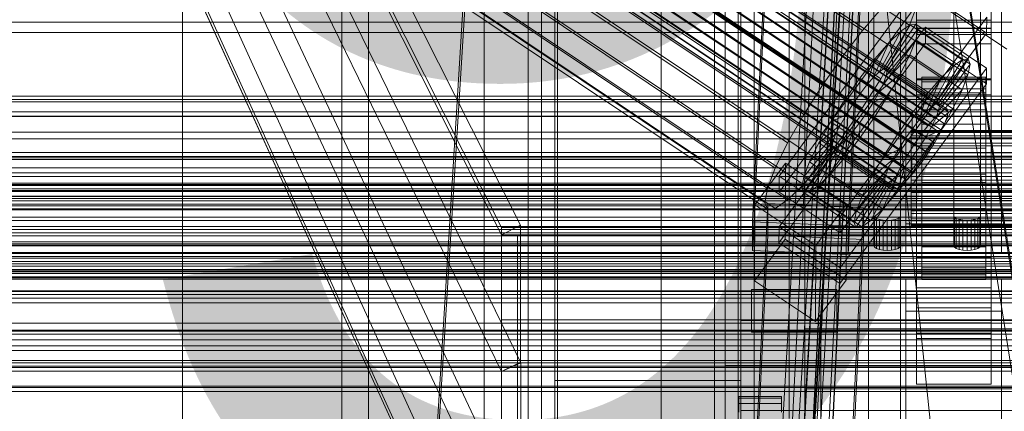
# Model space of a CAD drawing. Header units: millimetres. Extents: x -2233 to 61924, y -68080 to 6847.
# Tile 62 of 256: x -316 to -130, y -35176 to -35103. Entities that reach past the tile are written whole.
import ezdxf

# ---------------------------------------------------------------- set-up
doc = ezdxf.new("R2010")
doc.units = ezdxf.units.MM
for name, color, linetype, lineweight in [('COTAS_O', 1, 'Continuous', 0), ('COTAS_P', 1, 'Continuous', 0), ('frontal_bajante_movil', 7, 'Continuous', 0), ('frontal_C01', 7, 'Continuous', 0), ('frontal_C02', 7, 'Continuous', 0), ('frontal_C03', 7, 'Continuous', 0), ('frontal_C05', 7, 'Continuous', 0), ('frontal_mix-C02', 7, 'Continuous', 0), ('frontal_secador', 7, 'Continuous', 0), ('frontal_tolva-C01', 7, 'Continuous', 0)]:
    doc.layers.add(name, color=color, linetype=linetype, lineweight=lineweight)
doc.dimstyles.new('R19_100', dxfattribs={"dimtxt": 250, "dimasz": 150, "dimexe": 150, "dimexo": 80, "dimgap": 100, "dimtad": 1, "dimtih": 1, "dimtoh": 1, "dimdsep": 46, "dimcen": 0.09, "dimadec": 0, "dimazin": 0, "dimtfac": 1, "dimtdec": 4, "dimtofl": 0, "dimtmove": 0, "dimatfit": 3, "dimfxl": 1, "dimtolj": 1, "dimtzin": 0, "dimarcsym": 0})

# ---------------------------------------------------------------- blocks, each defined once
blk = doc.blocks.new('DIM_R28_48')
at = {"layer": 'COTAS_P'}
for p, q in [((-1750, -34600), (-1600, -34555)), ((2600, -34600), (2450, -34555)), ((-1750, -35500), (-1750, -34600)), ((-1750, -34600), (2600, -34600)), ((-1750, -34600), (-1600, -34645)), ((2600, -34600), (2450, -34645)), ((2600, -35500), (2600, -34600))]:
    blk.add_line(p, q, dxfattribs=at)
blk.add_text('4350 P', height=250, dxfattribs=at).set_placement((425, -34500))
blk = doc.blocks.new('DIM_R28_50')
at = {"layer": 'COTAS_P'}
for p, q in [((1705.78, -34504.95), (1551.9, -34475.9)), ((-194.22, -34704.95), (1705.78, -34504.95)), ((1705.78, -34504.95), (1561.32, -34565.4)), ((1800, -35400), (1705.78, -34504.95)), ((-194.22, -34704.95), (-49.75, -34644.49)), ((-100, -35600), (-194.22, -34704.95)), ((-194.22, -34704.95), (-40.33, -34734))]:
    blk.add_line(p, q, dxfattribs=at)
blk.add_text('1910.5 P', height=250, rotation=6.009, dxfattribs=at).set_placement((745.32, -34505.49))
blk = doc.blocks.new('DIM_R28_54')
at = {"layer": 'COTAS_O'}
for p, q in [((-1850, -34900), (-1850, -35600)), ((-150, -34900), (-150, -35600)), ((-1850, -35600), (-1700, -35555)), ((-150, -35600), (-300, -35555)), ((-150, -35600), (-1850, -35600)), ((-1850, -35600), (-1700, -35645)), ((-150, -35600), (-300, -35645))]:
    blk.add_line(p, q, dxfattribs=at)
blk.add_text('1700 O', height=250, rotation=180, dxfattribs=at).set_placement((-1000, -35700))
blk = doc.blocks.new('DIM_R28_58')
at = {"layer": 'COTAS_O'}
for p, q in [((-1480, -35300), (-1330, -35255)), ((490, -35300), (340, -35255)), ((-1480, -36000), (-1480, -35300)), ((-1480, -35300), (490, -35300)), ((-1480, -35300), (-1330, -35345)), ((490, -35300), (340, -35345)), ((490, -36000), (490, -35300))]:
    blk.add_line(p, q, dxfattribs=at)
blk.add_text('1970 O', height=250, dxfattribs=at).set_placement((-495, -35200))
blk = doc.blocks.new('DIM_R28_60')
at = {"layer": 'COTAS_O'}
for p, q in [((-1400, -35300), (-1250, -35255)), ((1400, -35300), (1250, -35255)), ((-1400, -36000), (-1400, -35300)), ((-1400, -35300), (1400, -35300)), ((-1400, -35300), (-1250, -35345)), ((1400, -35300), (1250, -35345)), ((1400, -36000), (1400, -35300))]:
    blk.add_line(p, q, dxfattribs=at)
blk.add_text('2800 O', height=250, dxfattribs=at).set_placement((0, -35200))
blk = doc.blocks.new('DIM_R28_61')
at = {"layer": 'COTAS_P'}
for p, q in [((-305, -34680), (395, -34680)), ((395, -34680), (350, -34830)), ((395, -36000), (395, -34680)), ((395, -34680), (440, -34830)), ((395, -36000), (350, -35850)), ((395, -36000), (440, -35850)), ((-305, -36000), (395, -36000))]:
    blk.add_line(p, q, dxfattribs=at)
blk.add_text('1320 P', height=250, rotation=90, dxfattribs=at).set_placement((295, -35340))
blk = doc.blocks.new('DIM_R28_62')
at = {"layer": 'COTAS_P'}
for p, q in [((-305, -35300), (-155, -35255)), ((345, -35300), (195, -35255)), ((-305, -36000), (-305, -35300)), ((-305, -35300), (345, -35300)), ((-305, -35300), (-155, -35345)), ((345, -35300), (195, -35345)), ((345, -36000), (345, -35300))]:
    blk.add_line(p, q, dxfattribs=at)
blk.add_text('650 P', height=250, dxfattribs=at).set_placement((20, -35200))

msp = doc.modelspace()

# ---------------------------------------------------------------- linework, layer by layer
at = {"layer": 'frontal_bajante_movil'}
for p, q in [((-195, -35227.232), (-195, -34680)), ((-183, -34680), (-183, -35227.232)), ((-180, -35227.232), (-180, -34680)), ((-195, -34682.819), (-195, -35230.051)), ((-183, -35230.051), (-183, -34682.819)), ((-215, -35355.689), (-215, -34808.457)), ((-185, -34808.457), (-185, -35355.689)), ((-183, -35356.81), (-183, -34809.578)), ((-180, -34809.578), (-180, -35356.81)), ((-215, -34846.045), (-215, -35393.277)), ((-185, -35393.277), (-185, -34846.045)), ((-180, -34885.505), (-180, -35159.121)), ((-215, -35164.759), (-215, -34891.143)), ((-180, -35164.759), (-180, -34891.143)), ((-168, -34891.143), (-168, -35164.759)), ((-215, -34896.781), (-215, -35170.397)), ((-180, -35170.397), (-180, -34896.781)), ((-180, -34902.42), (-180, -35176.036)), ((-168, -35176.036), (-168, -34902.42)), ((-156, -34902.42), (-156, -35176.036)), ((-220, -35775), (-220, -34903.821)), ((-180, -35775), (-180, -34903.821)), ((-170.939, -34903.924), (-170.939, -35177.54)), ((-82.939, -35460.565), (-170.939, -34903.924)), ((-168, -34903.359), (-80, -35460)), ((-168, -35176.975), (-168, -34903.359)), ((-168, -34904.675), (-80, -35461.315)), ((-168, -34905.239), (-168, -35178.855)), ((-156, -35178.855), (-156, -34905.239)), ((-285, -35775), (-285, -35000)), ((-255, -35775), (-255, -35000)), ((-155, -35139.455), (-155, -35089.862)), ((-150, -35089.862), (-150, -35139.455)), ((-140, -35139.455), (-140, -35089.862)), ((-135, -35089.862), (-135, -35139.455)), ((-155, -35095.5), (-155, -35145.093)), ((-150, -35145.093), (-150, -35095.5)), ((-140, -35095.5), (-140, -35145.093)), ((-135, -35145.093), (-135, -35095.5)), ((-154.878, -35139.719), (-155, -35139.455)), ((-155, -35145.093), (-155, -35139.455)), ((-154.523, -35139.958), (-154.878, -35139.719)), ((-154.878, -35145.357), (-154.878, -35139.719)), ((-153.969, -35140.147), (-154.523, -35139.958)), ((-154.523, -35145.596), (-154.523, -35139.958)), ((-153.273, -35140.268), (-153.969, -35140.147)), ((-153.969, -35145.785), (-153.969, -35140.147)), ((-151.031, -35140.147), (-151.727, -35140.268)), ((-150.477, -35139.958), (-151.031, -35140.147)), ((-151.031, -35145.785), (-151.031, -35140.147)), ((-150.122, -35139.719), (-150.477, -35139.958)), ((-150.477, -35145.596), (-150.477, -35139.958)), ((-150, -35139.455), (-150.122, -35139.719)), ((-150.122, -35145.357), (-150.122, -35139.719)), ((-150, -35145.093), (-150, -35139.455)), ((-139.878, -35139.719), (-140, -35139.455)), ((-140, -35145.093), (-140, -35139.455)), ((-139.523, -35139.958), (-139.878, -35139.719)), ((-139.878, -35145.357), (-139.878, -35139.719)), ((-138.969, -35140.147), (-139.523, -35139.958)), ((-139.523, -35145.596), (-139.523, -35139.958)), ((-138.273, -35140.268), (-138.969, -35140.147)), ((-138.969, -35145.785), (-138.969, -35140.147)), ((-136.031, -35140.147), (-136.727, -35140.268)), ((-135.477, -35139.958), (-136.031, -35140.147)), ((-136.031, -35145.785), (-136.031, -35140.147)), ((-135.122, -35139.719), (-135.477, -35139.958)), ((-135.477, -35145.596), (-135.477, -35139.958)), ((-135, -35139.455), (-135.122, -35139.719)), ((-135.122, -35145.357), (-135.122, -35139.719)), ((-135, -35145.093), (-135, -35139.455)), ((-152.5, -35140.31), (-153.273, -35140.268)), ((-153.273, -35145.906), (-153.273, -35140.268)), ((-151.727, -35140.268), (-152.5, -35140.31)), ((-152.5, -35145.948), (-152.5, -35140.31)), ((-151.727, -35145.906), (-151.727, -35140.268)), ((-137.5, -35140.31), (-138.273, -35140.268)), ((-138.273, -35145.906), (-138.273, -35140.268)), ((-136.727, -35140.268), (-137.5, -35140.31)), ((-137.5, -35145.948), (-137.5, -35140.31)), ((-136.727, -35145.906), (-136.727, -35140.268)), ((-155, -35145.093), (-154.878, -35145.357)), ((-154.878, -35145.357), (-154.523, -35145.596)), ((-154.523, -35145.596), (-153.969, -35145.785)), ((-151.031, -35145.785), (-150.477, -35145.596)), ((-150.477, -35145.596), (-150.122, -35145.357)), ((-150.122, -35145.357), (-150, -35145.093)), ((-140, -35145.093), (-139.878, -35145.357)), ((-139.878, -35145.357), (-139.523, -35145.596)), ((-139.523, -35145.596), (-138.969, -35145.785)), ((-136.031, -35145.785), (-135.477, -35145.596)), ((-135.477, -35145.596), (-135.122, -35145.357)), ((-135.122, -35145.357), (-135, -35145.093)), ((-153.969, -35145.785), (-153.273, -35145.906)), ((-153.273, -35145.906), (-152.5, -35145.948)), ((-152.5, -35145.948), (-151.727, -35145.906)), ((-151.727, -35145.906), (-151.031, -35145.785)), ((-138.969, -35145.785), (-138.273, -35145.906)), ((-138.273, -35145.906), (-137.5, -35145.948)), ((-137.5, -35145.948), (-136.727, -35145.906)), ((-136.727, -35145.906), (-136.031, -35145.785)), ((-178, -35153.296), (-162, -35153.296)), ((-178, -35153.296), (-178, -35161.296)), ((-162, -35153.296), (-162, -35161.296)), ((-180, -35159.121), (220, -35159.121)), ((-180, -35347.232), (-180, -35159.121)), ((-180, -35164.759), (-180, -35159.121)), ((-178, -35161.296), (-162, -35161.296)), ((-168, -35160.655), (208, -35160.655)), ((-168, -35164.759), (-168, -35160.655)), ((-168, -35171.931), (-168, -35160.655)), ((-180, -35164.759), (-215, -35164.759)), ((-215, -35164.759), (-215, -35170.397)), ((-183, -35164.759), (223, -35164.759)), ((-183, -35352.87), (-183, -35164.759)), ((-183, -35167.578), (-183, -35164.759)), ((-180, -35164.759), (-180, -35352.87)), ((220, -35164.759), (-180, -35164.759)), ((-168, -35164.759), (-180, -35164.759)), ((-180, -35164.759), (-180, -35176.036)), ((-180, -35164.759), (-180, -35170.397)), ((-168, -35164.759), (-168, -35176.036)), ((208, -35164.759), (-168, -35164.759)), ((-183, -35167.578), (-183, -35355.689)), ((223, -35167.578), (-183, -35167.578)), ((-215, -35170.397), (-180, -35170.397)), ((-168, -35171.931), (-168, -35176.036)), ((208, -35171.931), (-168, -35171.931)), ((-180, -35176.036), (-168, -35176.036)), ((-168, -35176.036), (208, -35176.036)), ((-156, -35176.036), (-168, -35176.036)), ((-168, -35176.036), (-168, -35178.855)), ((-156, -35176.036), (-156, -35178.855))]:
    msp.add_line(p, q, dxfattribs=at)
at = {"layer": 'frontal_C01'}
for p, q in [((-250, -33373.251), (-250, -35948.844)), ((-250, -35953.656), (-250, -33378.064)), ((-228.298, -34979.106), (-228.298, -35241.719)), ((-228.298, -35247.5), (-228.298, -34984.887)), ((-147, -35102.698), (-147, -35056.475)), ((-133, -35056.475), (-133, -35102.698)), ((-147, -35059.172), (-147, -35105.394)), ((-133, -35105.394), (-133, -35059.172)), ((-177.811, -35140.549), (-174.943, -35080.76)), ((-156.962, -35081.56), (-159.83, -35141.348)), ((-177.811, -35145.942), (-174.943, -35086.153)), ((-159.83, -35146.742), (-156.962, -35086.953)), ((-147, -35104.277), (-147, -35091.335)), ((-133, -35091.335), (-133, -35104.277)), ((-149, -35140.947), (-149, -35095.11)), ((-131, -35095.11), (-131, -35140.947)), ((-149, -35146.34), (-149, -35100.502)), ((-147, -35100.965), (-147, -35113.907)), ((-133, -35113.907), (-133, -35100.965)), ((-131, -35146.34), (-131, -35100.502)), ((-133, -35102.698), (-147, -35102.698)), ((-147, -35102.698), (-147, -35105.394)), ((-133, -35105.394), (-133, -35102.698)), ((-133, -35104.277), (-147, -35104.277)), ((-147, -35104.277), (-147, -35113.907)), ((-133, -35113.907), (-133, -35104.277)), ((-147, -35105.394), (-133, -35105.394)), ((-147, -35113.907), (-133, -35113.907)), ((-425, -35135.832), (425, -35135.832)), ((-159.83, -35141.348), (-177.811, -35140.549)), ((-177.811, -35140.549), (-177.811, -35145.942)), ((-159.83, -35146.742), (-159.83, -35141.348)), ((-131, -35140.947), (-149, -35140.947)), ((-149, -35140.947), (-149, -35146.34)), ((-131, -35146.34), (-131, -35140.947)), ((425, -35147.388), (-425, -35147.388)), ((-177.811, -35145.942), (-159.83, -35146.742)), ((-149, -35146.34), (-131, -35146.34)), ((425, -35149.529), (-425, -35149.529)), ((-425, -35161.084), (425, -35161.084))]:
    msp.add_line(p, q, dxfattribs=at)
at = {"layer": 'frontal_C02'}
for p, q in [((-250, -32921.727), (-250, -35767.183)), ((-250, -35771.953), (-250, -32926.497)), ((-356.348, -34977.08), (-142.549, -35120.055)), ((-355.53, -34976.517), (-141.731, -35119.493)), ((-355.017, -34976.461), (-141.218, -35119.437)), ((-354.844, -34976.916), (-141.045, -35119.891)), ((-357.415, -34978.111), (-143.617, -35121.086)), ((-355.022, -34977.85), (-141.224, -35120.825)), ((-358.659, -34979.539), (-144.861, -35122.515)), ((-356.363, -34980.873), (-142.565, -35123.849)), ((-355.541, -34979.2), (-141.742, -35122.175)), ((-332.659, -34980.402), (-148.35, -35103.656)), ((-146.196, -35124.244), (-359.995, -34981.269)), ((-357.434, -34982.757), (-143.635, -35125.732)), ((-341.461, -34981.36), (-157.152, -35104.615)), ((-361.332, -34983.181), (-147.533, -35126.157)), ((-358.68, -34984.722), (-144.881, -35127.697)), ((-362.578, -34985.146), (-148.779, -35128.121)), ((-160.922, -35109.496), (-345.231, -34986.241)), ((-334.981, -34985.125), (-150.672, -35108.379)), ((-363.648, -34987.029), (-149.85, -35130.005)), ((-361.352, -34988.363), (-147.554, -35131.339)), ((-360.017, -34986.634), (-146.218, -35129.609)), ((-364.989, -34990.053), (-151.191, -35133.028)), ((-364.471, -34988.703), (-150.672, -35131.678)), ((-362.596, -34989.792), (-148.798, -35132.768)), ((-365.168, -34990.987), (-151.369, -35133.962)), ((-364.995, -34991.441), (-151.196, -35134.417)), ((-364.482, -34991.386), (-150.683, -35134.361)), ((-363.664, -34990.823), (-149.865, -35133.798)), ((-349.002, -34991.638), (-164.693, -35114.893)), ((-338.003, -34990.44), (-153.694, -35113.695)), ((-352.519, -34997.183), (-168.21, -35120.438)), ((-341.52, -34995.985), (-157.211, -35119.24)), ((-345.291, -35001.382), (-160.982, -35124.637)), ((-355.541, -35002.499), (-171.232, -35125.753)), ((-349.061, -35006.263), (-164.752, -35129.518)), ((-357.863, -35007.222), (-173.554, -35130.477)), ((-352.572, -35010.296), (-168.263, -35133.55)), ((-359.326, -35011.031), (-175.016, -35134.286)), ((-359.83, -35013.667), (-175.521, -35136.922)), ((-355.584, -35013.205), (-171.275, -35136.46)), ((-359.341, -35014.95), (-175.032, -35138.205)), ((-357.893, -35014.793), (-173.584, -35138.047)), ((-228.298, -35036.685), (-250, -35386.887)), ((-250, -35392.618), (-228.298, -35042.415)), ((-228.298, -35042.415), (-130, -35108.151)), ((-172.809, -35131.994), (-145.277, -35094.471)), ((-145.289, -35097.452), (-172.821, -35134.974)), ((-133.821, -35105.121), (-145.289, -35097.452)), ((-157.152, -35104.615), (-153.641, -35100.582)), ((-146.887, -35099.847), (-148.35, -35103.656)), ((-133.809, -35102.14), (-161.341, -35139.663)), ((-133.809, -35102.14), (-133.821, -35105.121)), ((-172.847, -35141.531), (-145.315, -35104.009)), ((-160.922, -35109.496), (-157.152, -35104.615)), ((-154.017, -35112.386), (-149.953, -35104.751)), ((-153.199, -35111.823), (-148.226, -35103.563)), ((-152.686, -35111.768), (-147.143, -35103.445)), ((-152.513, -35112.222), (-146.777, -35104.405)), ((-149.953, -35104.751), (-152.207, -35106.927)), ((-148.35, -35103.656), (-150.672, -35108.379)), ((-148.226, -35103.563), (-149.953, -35104.751)), ((-149.953, -35104.751), (-140.123, -35111.324)), ((-147.143, -35103.445), (-148.226, -35103.563)), ((-148.226, -35103.563), (-138.396, -35110.137)), ((-147.155, -35106.377), (-146.777, -35104.405)), ((-147.143, -35103.445), (-137.313, -35110.019)), ((-146.777, -35104.405), (-147.143, -35103.445)), ((-147, -35107.163), (-147, -35104.183)), ((-147, -35104.183), (-133, -35104.183)), ((-147, -35150.001), (-147, -35104.183)), ((-146.777, -35104.405), (-136.948, -35110.979)), ((-145.327, -35106.989), (-145.315, -35104.009)), ((-145.315, -35104.009), (-133.847, -35111.678)), ((-133, -35104.183), (-133, -35107.163)), ((-133, -35104.183), (-133, -35150.001)), ((-161.353, -35142.643), (-133.821, -35105.121)), ((-152.692, -35113.156), (-147.155, -35106.377)), ((-148.249, -35109.226), (-147.155, -35106.377)), ((-147.155, -35106.377), (-137.325, -35112.95)), ((-145.327, -35106.989), (-172.859, -35144.512)), ((-155.085, -35113.417), (-152.207, -35106.927)), ((-152.207, -35106.927), (-154.833, -35109.943)), ((-150.672, -35108.379), (-153.694, -35113.695)), ((-152.207, -35106.927), (-142.377, -35113.501)), ((-133, -35107.163), (-147, -35107.163)), ((-147, -35107.163), (-147, -35152.982)), ((-133.859, -35114.659), (-145.327, -35106.989)), ((-133, -35152.982), (-133, -35107.163)), ((-164.693, -35114.893), (-160.922, -35109.496)), ((-154.833, -35109.943), (-157.653, -35113.595)), ((-156.329, -35114.846), (-154.833, -35109.943)), ((-154.833, -35109.943), (-145.003, -35116.517)), ((-153.21, -35114.506), (-148.249, -35109.226)), ((-149.985, -35112.76), (-148.249, -35109.226)), ((-148.249, -35109.226), (-138.419, -35115.8)), ((-138.396, -35110.137), (-143.369, -35118.397)), ((-137.313, -35110.019), (-142.856, -35118.341)), ((-140.123, -35111.324), (-138.396, -35110.137)), ((-138.396, -35110.137), (-137.313, -35110.019)), ((-137.313, -35110.019), (-136.948, -35110.979)), ((-133.847, -35111.678), (-161.379, -35149.2)), ((-155.085, -35113.417), (-154.017, -35112.386)), ((-154.017, -35112.386), (-153.199, -35111.823)), ((-144.188, -35118.96), (-154.017, -35112.386)), ((-153.199, -35111.823), (-152.686, -35111.768)), ((-143.369, -35118.397), (-153.199, -35111.823)), ((-152.513, -35112.222), (-152.692, -35113.156)), ((-142.856, -35118.341), (-152.686, -35111.768)), ((-152.686, -35111.768), (-152.513, -35112.222)), ((-142.683, -35118.796), (-152.513, -35112.222)), ((-140.123, -35111.324), (-144.188, -35118.96)), ((-136.948, -35110.979), (-142.683, -35118.796)), ((-142.377, -35113.501), (-140.123, -35111.324)), ((-136.948, -35110.979), (-137.325, -35112.95)), ((-133.847, -35111.678), (-133.859, -35114.659)), ((-157.653, -35113.595), (-160.474, -35117.632)), ((-157.653, -35113.595), (-157.665, -35116.575)), ((-147.823, -35120.168), (-157.653, -35113.595)), ((-153.694, -35113.695), (-157.211, -35119.24)), ((-156.329, -35114.846), (-155.085, -35113.417)), ((-145.255, -35119.99), (-155.085, -35113.417)), ((-154.033, -35116.18), (-149.985, -35112.76)), ((-152.692, -35113.156), (-153.21, -35114.506)), ((-142.862, -35119.73), (-152.692, -35113.156)), ((-152.246, -35116.736), (-149.985, -35112.76)), ((-149.985, -35112.76), (-140.156, -35119.333)), ((-147, -35116.701), (-147, -35113.721)), ((-147, -35113.721), (-133, -35113.721)), ((-147, -35159.539), (-147, -35113.721)), ((-146, -35123.404), (-146, -35113.412)), ((-146, -35113.412), (-146, -35113.858)), ((-146, -35113.412), (-134, -35113.412)), ((-146, -35114.26), (-146, -35113.412)), ((-146, -35123.615), (-146, -35113.858)), ((-146, -35113.858), (-146, -35115.568)), ((-146, -35113.858), (-134, -35113.858)), ((-146, -35123.806), (-146, -35114.26)), ((-146, -35114.26), (-134, -35114.26)), ((-146, -35116.344), (-146, -35114.26)), ((-142.377, -35113.501), (-145.255, -35119.99)), ((-145.003, -35116.517), (-142.377, -35113.501)), ((-137.325, -35112.95), (-142.862, -35119.73)), ((-137.325, -35112.95), (-138.419, -35115.8)), ((-134, -35113.858), (-134, -35113.412)), ((-134, -35113.412), (-134, -35123.404)), ((-134, -35113.412), (-134, -35114.26)), ((-134, -35115.568), (-134, -35113.858)), ((-134, -35113.858), (-134, -35123.615)), ((-134, -35114.26), (-134, -35123.806)), ((-134, -35114.26), (-134, -35116.344)), ((-133, -35113.721), (-133, -35116.701)), ((-133, -35113.721), (-133, -35159.539)), ((-168.21, -35120.438), (-164.693, -35114.893)), ((-161.391, -35152.181), (-133.859, -35114.659)), ((-157.665, -35116.575), (-156.329, -35114.846)), ((-146.499, -35121.419), (-156.329, -35114.846)), ((-153.21, -35114.506), (-154.033, -35116.18)), ((-143.38, -35121.08), (-153.21, -35114.506)), ((-146, -35124.425), (-146, -35115.568)), ((-146, -35115.568), (-146, -35118.424)), ((-146, -35115.568), (-134, -35115.568)), ((-138.419, -35115.8), (-143.38, -35121.08)), ((-138.419, -35115.8), (-140.156, -35119.333)), ((-134, -35118.424), (-134, -35115.568)), ((-134, -35115.568), (-134, -35124.425)), ((-160.474, -35117.632), (-163.105, -35121.78)), ((-159.001, -35118.487), (-160.474, -35117.632)), ((-160.474, -35117.632), (-150.644, -35124.205)), ((-159.001, -35118.487), (-157.665, -35116.575)), ((-157.665, -35116.575), (-147.835, -35123.149)), ((-154.033, -35116.18), (-155.103, -35118.063)), ((-155.103, -35118.063), (-152.246, -35116.736)), ((-154.877, -35120.883), (-152.246, -35116.736)), ((-144.203, -35122.753), (-154.033, -35116.18)), ((-152.246, -35116.736), (-142.416, -35123.309)), ((-147.823, -35120.168), (-145.003, -35116.517)), ((-133, -35116.701), (-147, -35116.701)), ((-147, -35116.701), (-147, -35162.519)), ((-145.003, -35116.517), (-146.499, -35121.419)), ((-146, -35124.793), (-146, -35116.344)), ((-146, -35116.344), (-134, -35116.344)), ((-146, -35119.521), (-146, -35116.344)), ((-134, -35116.344), (-134, -35124.793)), ((-134, -35116.344), (-134, -35119.521)), ((-133, -35162.519), (-133, -35116.701)), ((-157.211, -35119.24), (-160.982, -35124.637)), ((-160.247, -35120.452), (-159.001, -35118.487)), ((-149.171, -35125.061), (-159.001, -35118.487)), ((-155.103, -35118.063), (-156.35, -35120.028)), ((-145.274, -35124.637), (-155.103, -35118.063)), ((-146, -35125.778), (-146, -35118.424)), ((-146, -35118.424), (-146, -35122.233)), ((-146, -35118.424), (-134, -35118.424)), ((-146, -35126.298), (-146, -35119.521)), ((-146, -35119.521), (-134, -35119.521)), ((-146, -35123.577), (-146, -35119.521)), ((-144.188, -35118.96), (-145.255, -35119.99)), ((-140.156, -35119.333), (-144.203, -35122.753)), ((-143.369, -35118.397), (-144.188, -35118.96)), ((-143.38, -35121.08), (-142.862, -35119.73)), ((-142.856, -35118.341), (-143.369, -35118.397)), ((-142.862, -35119.73), (-142.683, -35118.796)), ((-142.683, -35118.796), (-142.856, -35118.341)), ((-142.549, -35120.055), (-141.731, -35119.493)), ((-140.156, -35119.333), (-142.416, -35123.309)), ((-141.731, -35119.493), (-141.218, -35119.437)), ((-141.218, -35119.437), (-141.045, -35119.891)), ((-134, -35122.233), (-134, -35118.424)), ((-134, -35118.424), (-134, -35125.778)), ((-134, -35119.521), (-134, -35126.298)), ((-134, -35119.521), (-134, -35123.577)), ((-171.232, -35125.753), (-168.21, -35120.438)), ((-160.247, -35120.452), (-163.105, -35121.78)), ((-161.318, -35122.336), (-160.247, -35120.452)), ((-150.417, -35127.026), (-160.247, -35120.452)), ((-157.698, -35124.921), (-154.877, -35120.883)), ((-156.35, -35120.028), (-157.686, -35121.94)), ((-156.35, -35120.028), (-154.877, -35120.883)), ((-146.52, -35126.601), (-156.35, -35120.028)), ((-154.877, -35120.883), (-145.047, -35127.457)), ((-150.644, -35124.205), (-147.823, -35120.168)), ((-147.835, -35123.149), (-147.823, -35120.168)), ((-146.499, -35121.419), (-147.835, -35123.149)), ((-145.255, -35119.99), (-146.499, -35121.419)), ((-144.861, -35122.515), (-143.617, -35121.086)), ((-144.203, -35122.753), (-143.38, -35121.08)), ((-143.617, -35121.086), (-142.549, -35120.055)), ((-141.224, -35120.825), (-141.742, -35122.175)), ((-141.045, -35119.891), (-141.224, -35120.825)), ((-163.105, -35121.78), (-165.365, -35125.756)), ((-161.318, -35122.336), (-165.365, -35125.756)), ((-163.105, -35121.78), (-153.275, -35128.353)), ((-162.14, -35124.009), (-161.318, -35122.336)), ((-151.488, -35128.909), (-161.318, -35122.336)), ((-157.686, -35121.94), (-159.022, -35123.67)), ((-157.686, -35121.94), (-157.698, -35124.921)), ((-147.856, -35128.514), (-157.686, -35121.94)), ((-147.835, -35123.149), (-149.171, -35125.061)), ((-148, -35123.806), (-148, -35123.404)), ((-148, -35123.404), (-148, -35123.615)), ((-148, -35123.404), (148, -35123.404)), ((-146.196, -35124.244), (-144.861, -35122.515)), ((-146, -35127.582), (-146, -35122.233)), ((-146, -35122.233), (-146, -35126.734)), ((-146, -35122.233), (-134, -35122.233)), ((-146, -35123.615), (-146, -35123.404)), ((-134, -35123.404), (-146, -35123.404)), ((-146, -35123.404), (-146, -35123.806)), ((-145.274, -35124.637), (-144.203, -35122.753)), ((-142.416, -35123.309), (-145.274, -35124.637)), ((-142.416, -35123.309), (-145.047, -35127.457)), ((-141.742, -35122.175), (-142.565, -35123.849)), ((-134, -35126.734), (-134, -35122.233)), ((-134, -35122.233), (-134, -35127.582)), ((-134, -35123.404), (-134, -35123.615)), ((-134, -35123.806), (-134, -35123.404)), ((-162.659, -35125.359), (-168.196, -35132.138)), ((-162.14, -35124.009), (-167.102, -35129.289)), ((-160.982, -35124.637), (-164.752, -35129.518)), ((-160.266, -35125.098), (-163.144, -35131.588)), ((-162.837, -35126.293), (-162.659, -35125.359)), ((-162.659, -35125.359), (-162.14, -35124.009)), ((-152.829, -35131.933), (-162.659, -35125.359)), ((-152.311, -35130.583), (-162.14, -35124.009)), ((-160.266, -35125.098), (-161.333, -35126.129)), ((-159.022, -35123.67), (-160.518, -35128.572)), ((-160.518, -35128.572), (-157.698, -35124.921)), ((-159.022, -35123.67), (-160.266, -35125.098)), ((-150.436, -35131.672), (-160.266, -35125.098)), ((-149.192, -35130.243), (-159.022, -35123.67)), ((-157.698, -35124.921), (-147.868, -35131.494)), ((-153.275, -35128.353), (-150.644, -35124.205)), ((-150.644, -35124.205), (-149.171, -35125.061)), ((-149.171, -35125.061), (-150.417, -35127.026)), ((-148, -35123.615), (-148, -35124.425)), ((-148, -35123.615), (148, -35123.615)), ((-148, -35124.793), (-148, -35123.806)), ((-148, -35123.806), (148, -35123.806)), ((-148, -35124.425), (-148, -35125.778)), ((-148, -35124.425), (148, -35124.425)), ((-148, -35126.298), (-148, -35124.793)), ((-148, -35124.793), (148, -35124.793)), ((-147.533, -35126.157), (-146.196, -35124.244)), ((-146.52, -35126.601), (-145.274, -35124.637)), ((-146, -35128.219), (-146, -35123.577)), ((-146, -35123.577), (-134, -35123.577)), ((-146, -35128.233), (-146, -35123.577)), ((-146, -35124.425), (-146, -35123.615)), ((-134, -35123.615), (-146, -35123.615)), ((-134, -35123.806), (-146, -35123.806)), ((-146, -35123.806), (-146, -35124.793)), ((-146, -35125.778), (-146, -35124.425)), ((-134, -35124.425), (-146, -35124.425)), ((-134, -35124.793), (-146, -35124.793)), ((-146, -35124.793), (-146, -35126.298)), ((-142.565, -35123.849), (-143.635, -35125.732)), ((-134, -35123.577), (-134, -35128.219)), ((-134, -35123.577), (-134, -35128.233)), ((-134, -35123.615), (-134, -35124.425)), ((-134, -35124.793), (-134, -35123.806)), ((-134, -35124.425), (-134, -35125.778)), ((-134, -35126.298), (-134, -35124.793)), ((-173.554, -35130.477), (-171.232, -35125.753)), ((-162.837, -35126.293), (-168.573, -35134.11)), ((-162.664, -35126.748), (-168.208, -35135.07)), ((-162.151, -35126.692), (-167.125, -35134.952)), ((-165.365, -35125.756), (-167.102, -35129.289)), ((-161.333, -35126.129), (-165.397, -35133.764)), ((-165.365, -35125.756), (-155.535, -35132.329)), ((-162.664, -35126.748), (-162.837, -35126.293)), ((-153.008, -35132.867), (-162.837, -35126.293)), ((-162.151, -35126.692), (-162.664, -35126.748)), ((-152.835, -35133.321), (-162.664, -35126.748)), ((-161.333, -35126.129), (-162.151, -35126.692)), ((-152.321, -35133.265), (-162.151, -35126.692)), ((-151.503, -35132.703), (-161.333, -35126.129)), ((-153.275, -35128.353), (-150.417, -35127.026)), ((-150.417, -35127.026), (-151.488, -35128.909)), ((-148.779, -35128.121), (-147.533, -35126.157)), ((-148, -35125.778), (-148, -35127.582)), ((-148, -35125.778), (148, -35125.778)), ((-148, -35128.219), (-148, -35126.298)), ((-148, -35126.298), (148, -35126.298)), ((-147.856, -35128.514), (-146.52, -35126.601)), ((-145.047, -35127.457), (-146.52, -35126.601)), ((-146, -35127.582), (-146, -35125.778)), ((-134, -35125.778), (-146, -35125.778)), ((-134, -35126.298), (-146, -35126.298)), ((-146, -35126.298), (-146, -35128.219)), ((-146, -35126.734), (-146, -35129.714)), ((-134, -35126.734), (-146, -35126.734)), ((-146, -35126.734), (-146, -35131.621)), ((-143.635, -35125.732), (-144.881, -35127.697)), ((-134, -35125.778), (-134, -35127.582)), ((-134, -35128.219), (-134, -35126.298)), ((-134, -35129.714), (-134, -35126.734)), ((-134, -35131.621), (-134, -35126.734)), ((-163.144, -35131.588), (-160.518, -35128.572)), ((-160.518, -35128.572), (-150.688, -35135.145)), ((-155.535, -35132.329), (-153.275, -35128.353)), ((-155.535, -35132.329), (-151.488, -35128.909)), ((-151.488, -35128.909), (-152.311, -35130.583)), ((-149.85, -35130.005), (-148.779, -35128.121)), ((-149.192, -35130.243), (-147.856, -35128.514)), ((-148, -35127.582), (-148, -35129.714)), ((-148, -35127.582), (148, -35127.582)), ((-148, -35130.424), (-148, -35128.219)), ((-148, -35128.219), (148, -35128.219)), ((-145.047, -35127.457), (-147.868, -35131.494)), ((-147.868, -35131.494), (-147.856, -35128.514)), ((-144.881, -35127.697), (-146.218, -35129.609)), ((-146, -35129.714), (-146, -35127.582)), ((-134, -35127.582), (-146, -35127.582)), ((-134, -35128.219), (-146, -35128.219)), ((-146, -35128.219), (-146, -35130.424)), ((-146, -35130.424), (-146, -35128.233)), ((-146, -35128.233), (-134, -35128.233)), ((-146, -35133.173), (-146, -35128.233)), ((-134, -35127.582), (-134, -35129.714)), ((-134, -35130.424), (-134, -35128.219)), ((-134, -35128.233), (-134, -35130.424)), ((-134, -35128.233), (-134, -35133.173)), ((-177.394, -35137.353), (-171.658, -35129.536)), ((-175.016, -35134.286), (-173.554, -35130.477)), ((-171.715, -35143.843), (-171.658, -35129.536)), ((-171.658, -35129.536), (-160.19, -35137.205)), ((-164.752, -35129.518), (-168.263, -35133.55)), ((-167.102, -35129.289), (-168.196, -35132.138)), ((-167.102, -35129.289), (-157.272, -35135.862)), ((-157.272, -35135.862), (-152.311, -35130.583)), ((-152.311, -35130.583), (-152.829, -35131.933)), ((-150.688, -35135.145), (-149.192, -35130.243)), ((-150.672, -35131.678), (-149.85, -35130.005)), ((-150.436, -35131.672), (-149.192, -35130.243)), ((-148, -35129.714), (-148, -35132.029)), ((148, -35129.714), (-148, -35129.714)), ((-148, -35132.764), (-148, -35130.424)), ((-148, -35130.424), (148, -35130.424)), ((-146.218, -35129.609), (-147.554, -35131.339)), ((-146, -35129.714), (-134, -35129.714)), ((-146, -35132.029), (-146, -35129.714)), ((-134, -35130.424), (-146, -35130.424)), ((-146, -35130.424), (-146, -35132.764)), ((-134, -35129.714), (-134, -35132.029)), ((-134, -35132.764), (-134, -35130.424)), ((-172.809, -35131.994), (-172.821, -35134.974)), ((-161.341, -35139.663), (-172.809, -35131.994)), ((-168.196, -35132.138), (-168.573, -35134.11)), ((-168.196, -35132.138), (-158.366, -35138.712)), ((-165.397, -35133.764), (-163.144, -35131.588)), ((-163.144, -35131.588), (-153.314, -35138.162)), ((-158.366, -35138.712), (-152.829, -35131.933)), ((-157.272, -35135.862), (-155.535, -35132.329)), ((-155.567, -35140.338), (-151.503, -35132.703)), ((-153.314, -35138.162), (-150.436, -35131.672)), ((-152.829, -35131.933), (-153.008, -35132.867)), ((-152.321, -35133.265), (-151.503, -35132.703)), ((-151.503, -35132.703), (-150.436, -35131.672)), ((-151.191, -35133.028), (-150.672, -35131.678)), ((-147.868, -35131.494), (-150.688, -35135.145)), ((-148.798, -35132.768), (-149.865, -35133.798)), ((-147.554, -35131.339), (-148.798, -35132.768)), ((-148, -35132.029), (-148, -35134.369)), ((-148, -35132.029), (148, -35132.029)), ((-148, -35135.079), (-148, -35132.764)), ((-148, -35132.764), (148, -35132.764)), ((-146, -35132.029), (-146, -35131.621)), ((-146, -35131.621), (-146, -35136.561)), ((-146, -35131.621), (-134, -35131.621)), ((-146, -35134.369), (-146, -35132.029)), ((-134, -35132.029), (-146, -35132.029)), ((-146, -35132.764), (-146, -35133.173)), ((-134, -35132.764), (-146, -35132.764)), ((-146, -35132.764), (-146, -35135.079)), ((-134, -35136.561), (-134, -35131.621)), ((-134, -35131.621), (-134, -35132.029)), ((-134, -35132.029), (-134, -35134.369)), ((-134, -35133.173), (-134, -35132.764)), ((-134, -35135.079), (-134, -35132.764)), ((-175.521, -35136.922), (-175.016, -35134.286)), ((-168.263, -35133.55), (-171.275, -35136.46)), ((-168.573, -35134.11), (-168.208, -35135.07)), ((-168.573, -35134.11), (-158.743, -35140.684)), ((-167.125, -35134.952), (-165.397, -35133.764)), ((-165.397, -35133.764), (-155.567, -35140.338)), ((-158.743, -35140.684), (-153.008, -35132.867)), ((-158.378, -35141.643), (-152.835, -35133.321)), ((-157.295, -35141.525), (-152.321, -35133.265)), ((-153.008, -35132.867), (-152.835, -35133.321)), ((-152.835, -35133.321), (-152.321, -35133.265)), ((-151.369, -35133.962), (-151.191, -35133.028)), ((-151.196, -35134.417), (-151.369, -35133.962)), ((-150.683, -35134.361), (-151.196, -35134.417)), ((-149.865, -35133.798), (-150.683, -35134.361)), ((-148, -35134.369), (-148, -35136.575)), ((-148, -35134.369), (148, -35134.369)), ((-146, -35133.173), (-134, -35133.173)), ((-146, -35138.06), (-146, -35133.173)), ((-146, -35136.575), (-146, -35134.369)), ((-146, -35134.369), (-146, -35136.561)), ((-134, -35134.369), (-146, -35134.369)), ((-134, -35133.173), (-134, -35138.06)), ((-134, -35136.561), (-134, -35134.369)), ((-134, -35134.369), (-134, -35136.575)), ((-171.275, -35136.46), (-173.584, -35138.047)), ((-172.821, -35134.974), (-161.353, -35142.643)), ((-168.208, -35135.07), (-167.125, -35134.952)), ((-168.208, -35135.07), (-158.378, -35141.643)), ((-167.125, -35134.952), (-157.295, -35141.525)), ((-158.366, -35138.712), (-157.272, -35135.862)), ((-150.688, -35135.145), (-153.314, -35138.162)), ((-148, -35137.211), (-148, -35135.079)), ((-148, -35135.079), (148, -35135.079)), ((-146, -35135.079), (-146, -35138.06)), ((-134, -35135.079), (-146, -35135.079)), ((-146, -35135.079), (-146, -35137.211)), ((-134, -35138.06), (-134, -35135.079)), ((-134, -35137.211), (-134, -35135.079)), ((-177.811, -35196.412), (-174.943, -35137.146)), ((-177.394, -35137.353), (-177.451, -35151.66)), ((-165.926, -35145.022), (-177.394, -35137.353)), ((-175.032, -35138.205), (-175.521, -35136.922)), ((-173.584, -35138.047), (-175.032, -35138.205)), ((-174.943, -35143.109), (-174.943, -35137.146)), ((-174.943, -35137.146), (-156.962, -35137.939)), ((-160.19, -35137.205), (-165.926, -35145.022)), ((-160.19, -35137.205), (-160.247, -35151.512)), ((-156.962, -35137.939), (-159.83, -35197.205)), ((-156.962, -35137.939), (-156.962, -35143.901)), ((-153.314, -35138.162), (-155.567, -35140.338)), ((-148, -35136.575), (-148, -35138.495)), ((-148, -35136.575), (148, -35136.575)), ((-148, -35139.015), (-148, -35137.211)), ((-148, -35137.211), (148, -35137.211)), ((-146, -35136.561), (-146, -35141.217)), ((-146, -35136.561), (-134, -35136.561)), ((-146, -35138.495), (-146, -35136.575)), ((-146, -35136.575), (-146, -35141.217)), ((-134, -35136.575), (-146, -35136.575)), ((-146, -35137.211), (-146, -35142.561)), ((-134, -35137.211), (-146, -35137.211)), ((-146, -35137.211), (-146, -35139.015)), ((-146, -35138.06), (-134, -35138.06)), ((-146, -35142.561), (-146, -35138.06)), ((-134, -35141.217), (-134, -35136.561)), ((-134, -35141.217), (-134, -35136.575)), ((-134, -35136.575), (-134, -35138.495)), ((-134, -35142.561), (-134, -35137.211)), ((-134, -35139.015), (-134, -35137.211)), ((-134, -35138.06), (-134, -35142.561)), ((-161.353, -35142.643), (-161.341, -35139.663)), ((-158.743, -35140.684), (-158.366, -35138.712)), ((-148, -35138.495), (-148, -35140.001)), ((-148, -35138.495), (148, -35138.495)), ((-148, -35140.368), (-148, -35139.015)), ((-148, -35139.015), (148, -35139.015)), ((-148, -35140.001), (-148, -35140.988)), ((-148, -35140.001), (148, -35140.001)), ((-146, -35140.001), (-146, -35138.495)), ((-146, -35138.495), (-146, -35145.272)), ((-134, -35138.495), (-146, -35138.495)), ((-146, -35139.015), (-146, -35146.369)), ((-134, -35139.015), (-146, -35139.015)), ((-146, -35139.015), (-146, -35140.368)), ((-146, -35140.988), (-146, -35140.001)), ((-146, -35140.001), (-146, -35148.449)), ((-134, -35140.001), (-146, -35140.001)), ((-134, -35145.272), (-134, -35138.495)), ((-134, -35138.495), (-134, -35140.001)), ((-134, -35146.369), (-134, -35139.015)), ((-134, -35140.368), (-134, -35139.015)), ((-134, -35148.449), (-134, -35140.001)), ((-134, -35140.001), (-134, -35140.988)), ((-172.847, -35141.531), (-172.859, -35144.512)), ((-161.379, -35149.2), (-172.847, -35141.531)), ((-158.378, -35141.643), (-158.743, -35140.684)), ((-157.295, -35141.525), (-158.378, -35141.643)), ((-155.567, -35140.338), (-157.295, -35141.525)), ((-148, -35141.178), (-148, -35140.368)), ((-148, -35140.368), (148, -35140.368)), ((-148, -35140.988), (-148, -35141.389)), ((-148, -35140.988), (148, -35140.988)), ((-148, -35141.389), (-148, -35141.178)), ((-148, -35141.178), (148, -35141.178)), ((-148, -35141.389), (148, -35141.389)), ((-146, -35140.368), (-146, -35149.225)), ((-134, -35140.368), (-146, -35140.368)), ((-146, -35140.368), (-146, -35141.178)), ((-146, -35141.389), (-146, -35140.988)), ((-146, -35140.988), (-146, -35150.533)), ((-134, -35140.988), (-146, -35140.988)), ((-146, -35141.178), (-146, -35150.935)), ((-134, -35141.178), (-146, -35141.178)), ((-146, -35141.178), (-146, -35141.389)), ((-146, -35141.217), (-146, -35145.272)), ((-146, -35141.217), (-134, -35141.217)), ((-146, -35141.389), (-146, -35151.381)), ((-134, -35141.389), (-146, -35141.389)), ((-134, -35149.225), (-134, -35140.368)), ((-134, -35141.178), (-134, -35140.368)), ((-134, -35150.533), (-134, -35140.988)), ((-134, -35140.988), (-134, -35141.389)), ((-134, -35150.935), (-134, -35141.178)), ((-134, -35141.389), (-134, -35141.178)), ((-134, -35145.272), (-134, -35141.217)), ((-134, -35151.381), (-134, -35141.389)), ((-177.811, -35202.374), (-174.943, -35143.109)), ((-171.715, -35143.843), (-177.451, -35151.66)), ((-156.962, -35143.901), (-174.943, -35143.109)), ((-160.247, -35151.512), (-171.715, -35143.843)), ((-146, -35142.561), (-134, -35142.561)), ((-146, -35146.369), (-146, -35142.561)), ((-134, -35142.561), (-134, -35146.369)), ((-172.859, -35144.512), (-161.391, -35152.181)), ((-165.983, -35159.329), (-165.926, -35145.022)), ((-159.83, -35203.167), (-156.962, -35143.901)), ((-146, -35145.272), (-146, -35148.449)), ((-146, -35145.272), (-134, -35145.272)), ((-134, -35148.449), (-134, -35145.272)), ((-147, -35161.504), (-147, -35147.198)), ((-147, -35147.198), (-133, -35147.198)), ((-147, -35156.743), (-147, -35147.198)), ((-146, -35146.369), (-134, -35146.369)), ((-146, -35149.225), (-146, -35146.369)), ((-134, -35146.369), (-134, -35149.225)), ((-133, -35147.198), (-133, -35161.504)), ((-133, -35147.198), (-133, -35156.743)), ((-161.391, -35152.181), (-161.379, -35149.2)), ((-146, -35148.449), (-146, -35150.533)), ((-146, -35148.449), (-134, -35148.449)), ((-146, -35149.225), (-134, -35149.225)), ((-146, -35150.935), (-146, -35149.225)), ((-134, -35150.533), (-134, -35148.449)), ((-134, -35149.225), (-134, -35150.935)), ((-133, -35150.001), (-147, -35150.001)), ((-147, -35150.001), (-147, -35152.982)), ((-146, -35150.533), (-146, -35151.381)), ((-146, -35150.533), (-134, -35150.533)), ((-146, -35150.935), (-134, -35150.935)), ((-146, -35151.381), (-146, -35150.935)), ((-134, -35151.381), (-134, -35150.533)), ((-134, -35150.935), (-134, -35151.381)), ((-133, -35152.982), (-133, -35150.001)), ((-177.451, -35151.66), (-165.983, -35159.329)), ((-165.983, -35159.329), (-160.247, -35151.512)), ((-149, -35157.332), (-149, -35151.371)), ((-149, -35151.371), (-131, -35151.371)), ((-149, -35196.807), (-149, -35151.371)), ((-147, -35152.982), (-133, -35152.982)), ((-146, -35151.381), (-134, -35151.381)), ((-131, -35151.371), (-131, -35157.332)), ((-131, -35151.371), (-131, -35196.807)), ((-133, -35156.743), (-147, -35156.743)), ((-147, -35156.743), (-147, -35171.05)), ((-133, -35171.05), (-133, -35156.743)), ((-131, -35157.332), (-149, -35157.332)), ((-149, -35202.768), (-149, -35157.332)), ((-131, -35202.768), (-131, -35157.332)), ((-133, -35159.539), (-147, -35159.539)), ((-147, -35159.539), (-147, -35162.519)), ((-133, -35162.519), (-133, -35159.539)), ((-133, -35161.504), (-147, -35161.504)), ((-147, -35161.504), (-147, -35171.05)), ((-133, -35171.05), (-133, -35161.504)), ((-147, -35162.519), (-133, -35162.519)), ((-147, -35171.05), (-133, -35171.05))]:
    msp.add_line(p, q, dxfattribs=at)
at = {"layer": 'frontal_C03'}
for p, q in [((1250, -35103.087), (-1250, -35103.087)), ((-1250, -35116.939), (1250, -35116.939)), ((-1250, -35117.572), (1250, -35117.572)), ((-1250, -35118.036), (1250, -35118.036)), ((-1250, -35119.892), (1250, -35119.892)), ((1250, -35120.726), (-1250, -35120.726)), ((-1250, -35120.788), (1250, -35120.788)), ((-1250, -35123.74), (1250, -35123.74)), ((-1250, -35125.008), (1250, -35125.008)), ((1570, -35128.303), (-1570, -35128.303)), ((1570, -35128.562), (-1570, -35128.562)), ((-1250, -35127.542), (1250, -35127.542)), ((-1250, -35128.855), (1250, -35128.855)), ((-1250, -35130.407), (1250, -35130.407)), ((1570, -35131.347), (-1570, -35131.347)), ((1570, -35132.085), (-1570, -35132.085)), ((-1500, -35133.329), (1500, -35133.329)), ((-1500, -35133.553), (1500, -35133.553)), ((-1500, -35133.718), (1500, -35133.718)), ((-1500, -35134.375), (1500, -35134.375)), ((-1500, -35134.693), (1500, -35134.693)), ((-1500, -35135.739), (1500, -35135.739)), ((-1500, -35136.188), (1500, -35136.188)), ((-1250, -35134.888), (1250, -35134.888)), ((1570, -35137.231), (-1570, -35137.231)), ((1570, -35138.335), (-1570, -35138.335)), ((-1500, -35137.551), (1500, -35137.551)), ((-1500, -35138.101), (1500, -35138.101)), ((1250, -35136.619), (-1250, -35136.619)), ((-1500, -35139.689), (1500, -35139.689)), ((1500, -35140.302), (-1500, -35140.302)), ((-1500, -35142.006), (1500, -35142.006)), ((-1250, -35141.427), (1250, -35141.427)), ((-1500, -35142.641), (1500, -35142.641)), ((-1250, -35143.22), (1250, -35143.22)), ((-1570, -35145.059), (1570, -35145.059)), ((-1500, -35144.345), (1500, -35144.345)), ((-1500, -35144.958), (1500, -35144.958)), ((1570, -35146.361), (-1570, -35146.361)), ((-1500, -35146.546), (1500, -35146.546)), ((-1500, -35147.096), (1500, -35147.096)), ((1250, -35146.472), (-1250, -35146.472)), ((-1500, -35148.459), (1500, -35148.459)), ((-1500, -35148.908), (1500, -35148.908)), ((-1250, -35148.028), (1250, -35148.028)), ((-1500, -35149.954), (1500, -35149.954)), ((-1500, -35150.272), (1500, -35150.272)), ((-1500, -35150.929), (1500, -35150.929)), ((-1500, -35151.093), (1500, -35151.093)), ((-1250, -35149.759), (1250, -35149.759)), ((-1500, -35151.318), (1500, -35151.318)), ((1570, -35153.639), (-1570, -35153.639)), ((1570, -35154.941), (-1570, -35154.941)), ((1250, -35153.528), (-1250, -35153.528)), ((-1250, -35154.239), (1250, -35154.239)), ((-1250, -35155.792), (1250, -35155.792)), ((-1250, -35159.639), (1250, -35159.639)), ((1570, -35161.665), (-1570, -35161.665)), ((-1250, -35160.906), (1250, -35160.906)), ((1570, -35162.769), (-1570, -35162.769)), ((-1250, -35163.859), (1250, -35163.859)), ((-1250, -35164.755), (1250, -35164.755)), ((1570, -35167.915), (-1570, -35167.915)), ((-1250, -35166.611), (1250, -35166.611)), ((-1250, -35167.075), (1250, -35167.075)), ((-1250, -35167.708), (1250, -35167.708)), ((1570, -35168.653), (-1570, -35168.653)), ((1570, -35171.438), (-1570, -35171.438)), ((1570, -35171.697), (-1570, -35171.697)), ((1250, -35172.458), (-1250, -35172.458))]:
    msp.add_line(p, q, dxfattribs=at)
at = {"layer": 'frontal_C05'}
for p, q in [((-217.5, -35992), (-217.5, -34800)), ((-214.5, -34800), (-214.5, -35992)), ((-180.5, -34800), (-180.5, -35992)), ((-177.5, -35992), (-177.5, -34800))]:
    msp.add_line(p, q, dxfattribs=at)
at = {"layer": 'frontal_mix-C02'}
for p, q in [((-170, -35240.004), (-150, -34913.701)), ((-150, -34913.937), (-170, -35329.168)), ((-150, -34915), (-170, -35241.303)), ((-170, -35330.23), (-150, -34915)), ((-161.4, -34991.482), (-172.6, -35186.164)), ((-168.6, -35186.164), (-157.4, -34991.482)), ((-157.995, -34996.403), (-167.995, -35159.555)), ((-165, -35159.727), (-155, -34996.576)), ((-172.6, -35222.232), (-161.4, -35001.655)), ((-157.4, -35001.655), (-168.6, -35222.232)), ((-167.995, -35177.563), (-157.995, -35002.406)), ((-155, -35002.578), (-165, -35177.735)), ((-157.997, -35012.663), (-167.997, -35208.273)), ((-165, -35208.415), (-155, -35012.805)), ((-167.997, -35226.281), (-157.997, -35018.666)), ((-155, -35018.808), (-165, -35226.423)), ((-167.995, -35159.55), (-172.995, -35241.126)), ((-170, -35241.303), (-165, -35159.727)), ((-167.995, -35177.558), (-167.995, -35159.55)), ((-165, -35159.727), (-167.995, -35159.55)), ((-167.995, -35159.555), (-167.995, -35177.563)), ((-165, -35159.727), (-167.995, -35159.555)), ((-165, -35177.735), (-165, -35159.727)), ((-180.4, -35173.713), (-180.4, -35173.372)), ((-180.4, -35173.372), (-172.4, -35173.372)), ((-172.4, -35173.713), (-172.4, -35173.372)), ((-180.4, -35174.712), (-180.4, -35173.713)), ((-180.4, -35173.713), (-172.4, -35173.713)), ((-180.4, -35176.301), (-180.4, -35174.712)), ((-180.4, -35174.712), (-172.4, -35174.712)), ((-172.4, -35174.712), (-172.4, -35173.713)), ((-172.4, -35176.301), (-172.4, -35174.712))]:
    msp.add_line(p, q, dxfattribs=at)
at = {"layer": 'frontal_secador'}
for p, q in [((-1250, -35105), (1250, -35105)), ((-1240, -35139.711), (1240, -35139.711)), ((-1240, -35144.711), (1240, -35144.711))]:
    msp.add_line(p, q, dxfattribs=at)
at = {"layer": 'frontal_tolva-C01'}
for p, q in [((-225, -35141.614), (-600, -34398.619)), ((-600, -34398.891), (-225, -35222.279)), ((-600, -34400), (-225, -35142.996)), ((-225, -35223.388), (-600, -34400)), ((-225, -35142.996), (-367.5, -34860.657)), ((-363.919, -34858.884), (-221.419, -35141.223)), ((-221.419, -35166.948), (-363.919, -34874.834)), ((-363.877, -34874.92), (-221.377, -35167.034)), ((-225, -35168.721), (-367.5, -34876.607)), ((-221.377, -35195.975), (-363.877, -34892.864)), ((-363.845, -34892.934), (-221.345, -35196.046)), ((-225, -35197.662), (-367.5, -34894.551)), ((-367.5, -34910.5), (-225, -35223.388)), ((-221.345, -35221.771), (-363.845, -34908.884)), ((-225, -35142.996), (-221.419, -35141.223)), ((225, -35141.614), (-225, -35141.614)), ((-225, -35142.996), (-225, -35141.614)), ((-221.419, -35141.223), (-221.419, -35166.948)), ((-225, -35158.996), (-225, -35142.996)), ((-225, -35142.996), (-225, -35223.388)), ((-225, -35142.996), (-222, -35142.996)), ((225, -35142.996), (-225, -35142.996)), ((-225, -35168.721), (-225, -35142.996)), ((-222, -35223.388), (-222, -35142.996)), ((-222, -35142.996), (-222, -35158.996)), ((-225, -35239.388), (-225, -35158.996)), ((-225, -35158.996), (-222, -35158.996)), ((-225, -35158.996), (225, -35158.996)), ((-222, -35158.996), (-222, -35239.388)), ((-225, -35168.721), (-221.419, -35166.948)), ((-225, -35168.721), (-221.377, -35167.034)), ((-221.377, -35167.034), (-221.377, -35195.975)), ((-225, -35197.662), (-225, -35168.721))]:
    msp.add_line(p, q, dxfattribs=at)

# ---------------------------------------------------------------- dimensions: what is measured, and where the dimension line sits
at = {"layer": 'COTAS_O'}
for p1, p2, picture, middle in [((-150, -34900), (-1850, -34900), 'DIM_R28_54', (-1000, -35600)), ((-1480, -36000), (490, -36000), 'DIM_R28_58', (-495, -35300)), ((-1400, -36000), (1400, -36000), 'DIM_R28_60', (0, -35300))]:
    dim = msp.add_aligned_dim(p1=p1, p2=p2, distance=700, text='<> O', dimstyle='R19_100', dxfattribs=at)
    dim.commit()
    dim.dimension.update_dxf_attribs({"geometry": picture, "text_midpoint": middle})
at = {"layer": 'COTAS_P'}
for p1, p2, distance, picture, middle in [((-100, -35600), (1800, -35400), 900, 'DIM_R28_50', (755.784, -34604.945)), ((-1750, -35500), (2600, -35500), 900, 'DIM_R28_48', (425, -34600)), ((-305, -36000), (-305, -34680), -700, 'DIM_R28_61', (395, -35340)), ((-305, -36000), (345, -36000), 700, 'DIM_R28_62', (20, -35300))]:
    dim = msp.add_aligned_dim(p1=p1, p2=p2, distance=distance, text='<> P', dimstyle='R19_100', dxfattribs=at)
    dim.commit()
    dim.dimension.update_dxf_attribs({"geometry": picture, "text_midpoint": middle})

doc.saveas('drawing.dxf')
